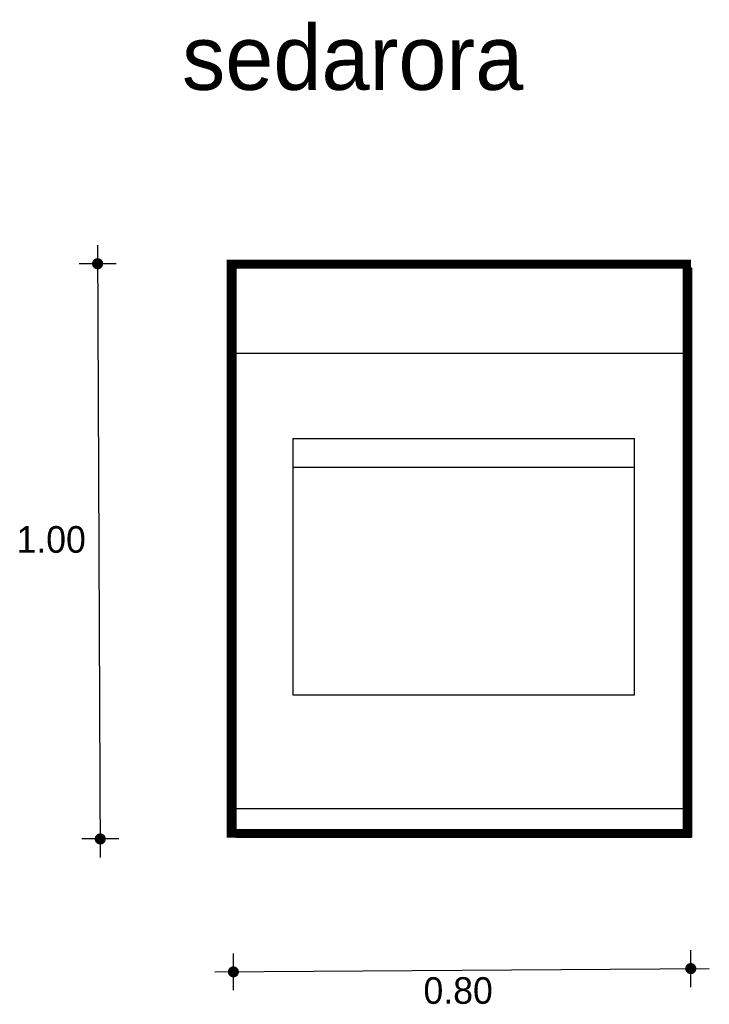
# Model space of a CAD drawing. Extents: x 2.07 to 3.28, y 9.48 to 11.21.
import ezdxf

# ---------------------------------------------------------------- set-up
doc = ezdxf.new("R2010")
doc.units = 0
doc.header["$MEASUREMENT"] = 0
for name, color, linetype in [('BORDE', 2, 'CONTINUOUS'), ('COTAS', 6, 'CONTINUOUS'), ('DIBUJO', 5, 'CONTINUOUS'), ('TEXTO', 4, 'CONTINUOUS')]:
    doc.layers.add(name, color=color, linetype=linetype)

msp = doc.modelspace()

# ---------------------------------------------------------------- linework, layer by layer
at = {"layer": 'BORDE', "const_width": 0.015}
msp.add_lwpolyline([(2.4434, 10.7847), (2.4434, 9.7847), (3.2434, 9.7847), (3.2434, 10.7847)], close=True, dxfattribs=at)
at = {"layer": 'COTAS'}
for p, q in [((2.2093, 10.8178), (2.2139, 9.7423)), ((2.2418, 10.7853), (2.1768, 10.7853)), ((2.2463, 9.7747), (2.1814, 9.7747)), ((2.4475, 9.5088), (2.4475, 9.5737)), ((3.2503, 9.5146), (3.2503, 9.5795)), ((2.4151, 9.5412), (3.2828, 9.547))]:
    msp.add_line(p, q, dxfattribs=at)
at = {"layer": 'COTAS', "const_width": 0.00974}
for points in [[(2.2044, 10.7853, 1), (2.2142, 10.7853, 1)], [(2.209, 9.7747, 1), (2.2188, 9.7747, 1)], [(2.4427, 9.5412, 1), (2.4524, 9.5412, 1)], [(3.2455, 9.547, 1), (3.2552, 9.547, 1)]]:
    msp.add_lwpolyline(points, format="xyb", close=True, dxfattribs=at)
at = {"layer": 'DIBUJO'}
for p, q in [((2.4517, 10.778), (2.4517, 9.778)), ((2.4517, 10.778), (3.2517, 10.778)), ((3.2517, 10.778), (3.2517, 9.778)), ((2.4517, 10.628), (3.2517, 10.628)), ((2.5517, 10.478), (2.5517, 10.028)), ((2.5517, 10.478), (3.1517, 10.478)), ((3.1517, 10.028), (3.1517, 10.478)), ((2.5517, 10.428), (3.1517, 10.428)), ((2.5517, 10.028), (3.1517, 10.028)), ((2.4517, 9.828), (3.2517, 9.828)), ((2.4517, 9.778), (3.2517, 9.778))]:
    msp.add_line(p, q, dxfattribs=at)

# ---------------------------------------------------------------- texts
at = {"layer": 'COTAS'}
for s, p in [('1.00', (2.0669, 10.2776)), ('0.80', (2.7812, 9.4851))]:
    msp.add_text(s, height=0.04675, dxfattribs=at).set_placement(p)
at = {"layer": 'TEXTO'}
msp.add_text('sedarora', height=0.11349, dxfattribs=at).set_placement((2.3574, 11.0908))

doc.saveas('drawing.dxf')
